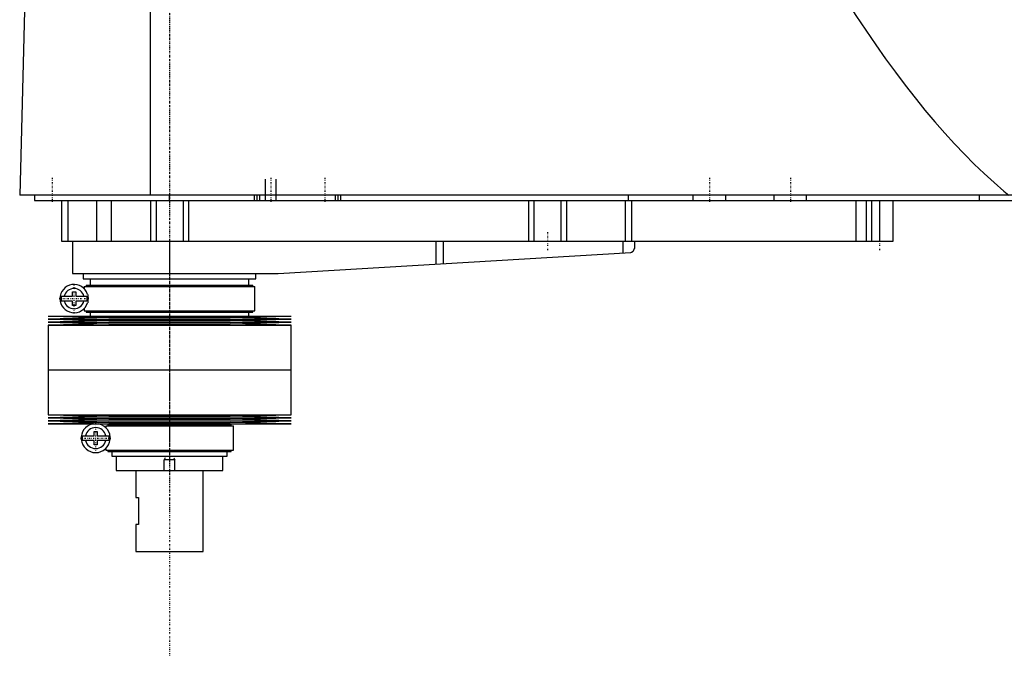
# Model space of a CAD drawing. Extents: x -906 to 186, y -1 to 1172.
# Tile 1 of 3: x -906 to -541, y 317 to 553. Entities that reach past the tile are written whole.
import ezdxf

# ---------------------------------------------------------------- set-up
doc = ezdxf.new("R2010")
doc.units = 0
doc.linetypes.add('CENTER', pattern=[1.5, 0.45, -0.5, 0.05, -0.5])
for name, color, linetype in [('AM_0', 7, 'CONTINUOUS'), ('AM_10', 7, 'CONTINUOUS'), ('AM_7', 7, 'CENTER')]:
    doc.layers.add(name, color=color, linetype=linetype)

msp = doc.modelspace()

# ---------------------------------------------------------------- linework, layer by layer
at = {"layer": 'AM_0', "color": 7, "linetype": 'CONTINUOUS'}
for p, q in [((-857.01, 487.5), (-857.01, 569.6)), ((-903.45, 568.63), (-905.5, 487.5)), ((-328.96, 487.5), (-905.5, 487.5)), ((-900, 487.5), (-900, 485.5)), ((-900, 485.5), (-360, 485.5)), ((-890, 485.5), (-890, 470.5)), ((-887.69, 485.5), (-887.69, 470.5)), ((-877.09, 485.5), (-877.09, 470.5)), ((-871.56, 485.5), (-871.56, 470.5)), ((-857, 485.5), (-857, 470.5)), ((-855, 485.5), (-855, 470.5)), ((-850, 485.5), (-850, 487.5)), ((-845, 485.5), (-845, 470.5)), ((-843, 485.5), (-843, 470.5)), ((-818.5, 485.5), (-818.5, 487.5)), ((-817.5, 485.5), (-817.5, 487.5)), ((-816.5, 485.5), (-816.5, 487.5)), ((-788.5, 485.5), (-788.5, 487.5)), ((-787.5, 485.5), (-787.5, 487.5)), ((-786.5, 485.5), (-786.5, 487.5)), ((-717, 485.5), (-717, 470.5)), ((-715, 485.5), (-715, 470.5)), ((-705, 485.5), (-705, 470.5)), ((-703, 485.5), (-703, 470.5)), ((-681.18, 485.5), (-681.18, 470.5)), ((-680, 485.5), (-680, 487.5)), ((-678.85, 485.5), (-678.85, 470.5)), ((-656, 485.5), (-656, 487.5)), ((-644, 485.5), (-644, 487.5)), ((-626, 485.5), (-626, 487.5)), ((-614, 485.5), (-614, 487.5)), ((-595.84, 485.5), (-595.84, 470.5)), ((-592, 485.5), (-592, 470.5)), ((-590, 485.5), (-590, 470.5)), ((-587, 485.5), (-587, 470.5)), ((-582, 470.5), (-582, 485.5)), ((-550, 485.5), (-550, 487.5)), ((-890, 470.5), (-582, 470.5)), ((-886, 470.5), (-886, 458.5)), ((-850, 470.5), (-850, 458.5)), ((-751.33, 470.5), (-751.33, 461.99)), ((-748.68, 470.5), (-748.68, 462.14)), ((-682.14, 470.5), (-682.14, 466.1)), ((-677.8, 470.5), (-677.8, 467.74)), ((-809.7, 458.52), (-679.14, 466.27)), ((-886, 458.5), (-810.3, 458.5)), ((-882, 458.5), (-882, 456.5)), ((-882, 456.5), (-818, 456.5)), ((-879.35, 456.5), (-879.35, 454.2)), ((-820.65, 454.2), (-820.65, 456.5)), ((-818, 456.5), (-818, 458.5)), ((-881.65, 453.7), (-881.65, 452.92)), ((-881.65, 453.7), (-818.35, 453.7)), ((-880.85, 454.2), (-880.85, 453.7)), ((-880.85, 454.2), (-819.15, 454.2)), ((-819.15, 453.7), (-819.15, 454.2)), ((-818.35, 444.7), (-818.35, 453.7)), ((-890.13, 450.1), (-885.95, 450.1)), ((-885.95, 450.1), (-885.95, 451.7)), ((-885.95, 451.7), (-884.75, 451.7)), ((-884.75, 451.7), (-884.75, 450.1)), ((-884.75, 450.1), (-880.57, 450.1)), ((-885.95, 448.3), (-890.13, 448.3)), ((-885.95, 446.7), (-885.95, 448.3)), ((-884.75, 446.7), (-885.95, 446.7)), ((-884.75, 448.3), (-884.75, 446.7)), ((-880.57, 448.3), (-884.75, 448.3)), ((-881.65, 445.48), (-881.65, 444.7)), ((-895, 442.75), (-872.5, 442.18)), ((-895, 442.75), (-805, 442.75)), ((-872.5, 442.18), (-895, 441.61)), ((-895, 441.61), (-872.5, 441.04)), ((-895, 441.61), (-805, 441.61)), ((-881.65, 444.7), (-818.35, 444.7)), ((-880.85, 444.7), (-880.85, 444.2)), ((-880.85, 444.2), (-819.15, 444.2)), ((-879.35, 444.2), (-879.35, 442.75)), ((-872.5, 442.18), (-827.5, 442.18)), ((-827.5, 442.18), (-805, 442.75)), ((-805, 441.61), (-827.5, 442.18)), ((-827.5, 441.04), (-805, 441.61)), ((-820.65, 442.75), (-820.65, 444.2)), ((-819.15, 444.2), (-819.15, 444.7)), ((-872.5, 441.04), (-895, 440.47)), ((-895, 440.47), (-872.5, 439.9)), ((-895, 440.47), (-805, 440.47)), ((-872.5, 439.9), (-895, 439.33)), ((-895, 439.33), (-895, 422.75)), ((-895, 439.33), (-805, 439.33)), ((-872.5, 441.04), (-827.5, 441.04)), ((-872.5, 439.9), (-827.5, 439.9)), ((-805, 440.47), (-827.5, 441.04)), ((-827.5, 439.9), (-805, 440.47)), ((-805, 439.33), (-827.5, 439.9)), ((-805, 422.75), (-805, 439.33)), ((-895, 422.75), (-805, 422.75)), ((-895, 422.75), (-895, 406.17)), ((-895, 422.75), (-805, 422.75)), ((-805, 406.17), (-805, 422.75)), ((-895, 406.17), (-872.5, 405.6)), ((-895, 406.17), (-805, 406.17)), ((-872.5, 405.6), (-895, 405.03)), ((-895, 405.03), (-872.5, 404.46)), ((-895, 405.03), (-805, 405.03)), ((-872.5, 405.6), (-827.5, 405.6)), ((-827.5, 405.6), (-805, 406.17)), ((-805, 405.03), (-827.5, 405.6)), ((-827.5, 404.46), (-805, 405.03)), ((-872.5, 404.46), (-895, 403.89)), ((-895, 403.89), (-872.5, 403.32)), ((-895, 403.89), (-805, 403.89)), ((-872.5, 403.32), (-895, 402.75)), ((-895, 402.75), (-805, 402.75)), ((-873.65, 402), (-873.65, 401.4)), ((-873.65, 402), (-826.35, 402)), ((-872.85, 402.5), (-872.85, 402)), ((-872.85, 402.5), (-827.15, 402.5)), ((-872.5, 404.46), (-827.5, 404.46)), ((-872.5, 403.32), (-827.5, 403.32)), ((-871.35, 402.75), (-871.35, 402.5)), ((-828.65, 402.5), (-828.65, 402.75)), ((-805, 403.89), (-827.5, 404.46)), ((-827.5, 403.32), (-805, 403.89)), ((-805, 402.75), (-827.5, 403.32)), ((-827.15, 402), (-827.15, 402.5)), ((-826.35, 393), (-826.35, 402)), ((-882.26, 398.4), (-877.95, 398.4)), ((-877.95, 398.4), (-877.95, 400)), ((-877.95, 400), (-876.75, 400)), ((-876.75, 400), (-876.75, 398.4)), ((-876.75, 398.4), (-872.44, 398.4)), ((-877.95, 396.6), (-882.26, 396.6)), ((-877.95, 395), (-877.95, 396.6)), ((-876.75, 395), (-877.95, 395)), ((-876.75, 396.6), (-876.75, 395)), ((-872.44, 396.6), (-876.75, 396.6)), ((-873.65, 393.6), (-873.65, 393)), ((-873.65, 393), (-826.35, 393)), ((-872.85, 393), (-872.85, 392.5)), ((-872.85, 392.5), (-827.15, 392.5)), ((-871.35, 392.5), (-871.35, 390.8)), ((-871.35, 390.8), (-828.65, 390.8)), ((-869.75, 390.8), (-869.75, 385.5)), ((-830.25, 385.5), (-830.25, 390.8)), ((-828.65, 390.8), (-828.65, 392.5)), ((-827.15, 392.5), (-827.15, 393)), ((-869.75, 385.5), (-830.25, 385.5)), ((-862.5, 385.5), (-862.5, 375.5)), ((-837.5, 355.5), (-837.5, 385.5)), ((-862.5, 375.5), (-861.5, 375.5)), ((-861.5, 375.5), (-861.5, 365.5)), ((-862.5, 365.5), (-862.5, 355.5)), ((-861.5, 365.5), (-862.5, 365.5)), ((-862.5, 355.5), (-837.5, 355.5))]:
    msp.add_line(p, q, dxfattribs=at)
for points in [[(-604.88, 568.63, 0), (-603.05, 565.65, 0), (-599.4, 559.81, 0), (-595.75, 554.13, 0), (-593.92, 551.36, 0), (-592.09, 548.63, 0), (-588.44, 543.29, 0), (-584.79, 538.12, 0), (-581.13, 533.11, 0), (-577.48, 528.27, 0), (-573.83, 523.6, 0), (-572, 521.32, 0), (-570.17, 519.09, 0), (-566.52, 514.75, 0), (-562.86, 510.57, 0), (-559.21, 506.57, 0), (-555.56, 502.73, 0), (-551.9, 499.05, 0), (-550.07, 497.28, 0), (-548.25, 495.54, 0), (-544.59, 492.2, 0), (-540.94, 489.03, 0), (-539.11, 487.5, 0)], [(-679.14, 466.27, 0), (-679.07, 466.3, 0), (-678.93, 466.36, 0), (-678.8, 466.42, 0), (-678.73, 466.46, 0), (-678.67, 466.49, 0), (-678.56, 466.57, 0), (-678.45, 466.66, 0), (-678.35, 466.75, 0), (-678.26, 466.84, 0), (-678.18, 466.94, 0), (-678.14, 466.99, 0), (-678.11, 467.04, 0), (-678.04, 467.14, 0), (-677.98, 467.24, 0), (-677.93, 467.34, 0), (-677.89, 467.44, 0), (-677.86, 467.53, 0), (-677.84, 467.58, 0), (-677.84, 467.58, 0), (-677.84, 467.6, 0), (-677.83, 467.61, 0), (-677.83, 467.62, 0), (-677.83, 467.62, 0), (-677.83, 467.64, 0), (-677.82, 467.65, 0), (-677.82, 467.66, 0), (-677.82, 467.67, 0), (-677.81, 467.68, 0), (-677.81, 467.69, 0), (-677.81, 467.69, 0), (-677.81, 467.7, 0), (-677.81, 467.71, 0), (-677.8, 467.72, 0), (-677.8, 467.72, 0), (-677.8, 467.73, 0), (-677.8, 467.73, 0), (-677.8, 467.73, 0), (-677.8, 467.73, 0), (-677.8, 467.74, 0), (-677.8, 467.74, 0)], [(-880.34, 450.78, 0), (-880.34, 450.77, 0), (-880.34, 450.76, 0), (-880.33, 450.74, 0), (-880.33, 450.73, 0), (-880.33, 450.72, 0), (-880.32, 450.71, 0), (-880.32, 450.69, 0), (-880.31, 450.67, 0), (-880.31, 450.65, 0), (-880.3, 450.63, 0), (-880.3, 450.62, 0), (-880.3, 450.61, 0), (-880.3, 450.59, 0), (-880.29, 450.56, 0), (-880.29, 450.54, 0), (-880.28, 450.52, 0), (-880.28, 450.49, 0), (-880.28, 450.48, 0), (-880.27, 450.47, 0), (-880.27, 450.44, 0), (-880.27, 450.42, 0), (-880.26, 450.41, 0), (-880.26, 450.39, 0), (-880.26, 450.37, 0), (-880.25, 450.34, 0), (-880.25, 450.33, 0), (-880.25, 450.31, 0), (-880.25, 450.29, 0), (-880.24, 450.26, 0), (-880.24, 450.23, 0), (-880.24, 450.2, 0), (-880.23, 450.17, 0), (-880.23, 450.16, 0), (-880.23, 450.14, 0), (-880.23, 450.11, 0), (-880.23, 450.08, 0), (-880.22, 450.05, 0), (-880.22, 450.02, 0), (-880.22, 449.98, 0), (-880.22, 449.97, 0), (-880.22, 449.95, 0), (-880.21, 449.92, 0), (-880.21, 449.89, 0), (-880.21, 449.85, 0), (-880.21, 449.82, 0), (-880.2, 449.79, 0), (-880.2, 449.77, 0), (-880.2, 449.75, 0), (-880.2, 449.72, 0), (-880.2, 449.69, 0), (-880.19, 449.57, 0), (-880.19, 449.36, 0), (-880.19, 449.26, 0), (-880.19, 449.16, 0), (-880.19, 448.96, 0), (-880.2, 448.75, 0), (-880.2, 448.63, 0), (-880.21, 448.6, 0), (-880.21, 448.57, 0), (-880.21, 448.55, 0), (-880.21, 448.53, 0), (-880.21, 448.5, 0), (-880.21, 448.47, 0), (-880.22, 448.44, 0), (-880.22, 448.4, 0), (-880.22, 448.37, 0), (-880.22, 448.35, 0), (-880.22, 448.34, 0), (-880.23, 448.3, 0), (-880.23, 448.27, 0), (-880.23, 448.24, 0), (-880.24, 448.21, 0), (-880.24, 448.17, 0), (-880.24, 448.16, 0), (-880.24, 448.14, 0), (-880.25, 448.11, 0), (-880.25, 448.08, 0), (-880.25, 448.07, 0), (-880.26, 448.05, 0), (-880.26, 448.02, 0), (-880.26, 447.99, 0), (-880.27, 447.97, 0), (-880.27, 447.96, 0), (-880.27, 447.93, 0), (-880.28, 447.9, 0), (-880.28, 447.88, 0), (-880.29, 447.85, 0), (-880.29, 447.82, 0), (-880.3, 447.81, 0), (-880.3, 447.8, 0), (-880.3, 447.77, 0), (-880.31, 447.75, 0), (-880.31, 447.73, 0), (-880.32, 447.71, 0), (-880.32, 447.69, 0), (-880.33, 447.68, 0), (-880.33, 447.67, 0), (-880.34, 447.65, 0), (-880.34, 447.63, 0), (-880.34, 447.62, 0)]]:
    msp.add_polyline3d(points, dxfattribs=at)
for centre, radius, start, end in [((-810.3, 468.5), 10, 270, 273.4), ((-885.35, 449.2), 5.25, 17.5154, 342.4846), ((-885.35, 449.2), 3.75, 13.8865, 166.1135), ((-885.35, 449.2), 4.87, 169.3459, 190.6541), ((-885.35, 449.2), 4.87, 349.3459, 10.6541), ((-885.35, 449.2), 3.75, 193.8865, 346.1135), ((-877.35, 397.5), 5.37, 102.3808, 77.6192), ((-877.35, 397.5), 3.87, 13.43, 166.57), ((-877.35, 397.5), 4.99, 169.6156, 190.3844), ((-877.35, 397.5), 4.99, 349.6156, 10.3844), ((-877.35, 397.5), 3.87, 193.43, 346.57)]:
    msp.add_arc(centre, radius, start, end, dxfattribs=at)
at = {"layer": 'AM_10', "color": 7, "linetype": 'CONTINUOUS'}
for p, q in [((-814.5, 485.5), (-814.5, 493.5)), ((-810.5, 485.5), (-810.5, 493.5)), ((-851.62, 390.16), (-852, 389.5)), ((-848, 389.5), (-852, 389.5)), ((-852, 385.5), (-852, 389.5)), ((-848.38, 390.16), (-848, 389.5)), ((-848, 385.5), (-848, 389.5))]:
    msp.add_line(p, q, dxfattribs=at)
at = {"layer": 'AM_7', "color": 4, "linetype": 'CENTER'}
for p, q in [((-850, 1171.88), (-850, 316.62)), ((-850, 700.5), (-850, 370.5)), ((-893.5, 493.9), (-893.5, 485.1)), ((-812.5, 493.9), (-812.5, 485.1)), ((-792.5, 493.9), (-792.5, 485.1)), ((-650, 493.9), (-650, 485.1)), ((-620, 493.9), (-620, 485.1)), ((-710, 473.8), (-710, 467.2)), ((-587, 473.8), (-587, 467.2)), ((-850, 458.19), (-850, 421.06)), ((-885.35, 443.69), (-885.35, 454.71)), ((-890.86, 449.2), (-879.84, 449.2)), ((-850, 424.35), (-850, 389.2)), ((-877.35, 391.86), (-877.35, 403.14)), ((-882.99, 397.5), (-871.71, 397.5))]:
    msp.add_line(p, q, dxfattribs=at)

doc.saveas('drawing.dxf')
